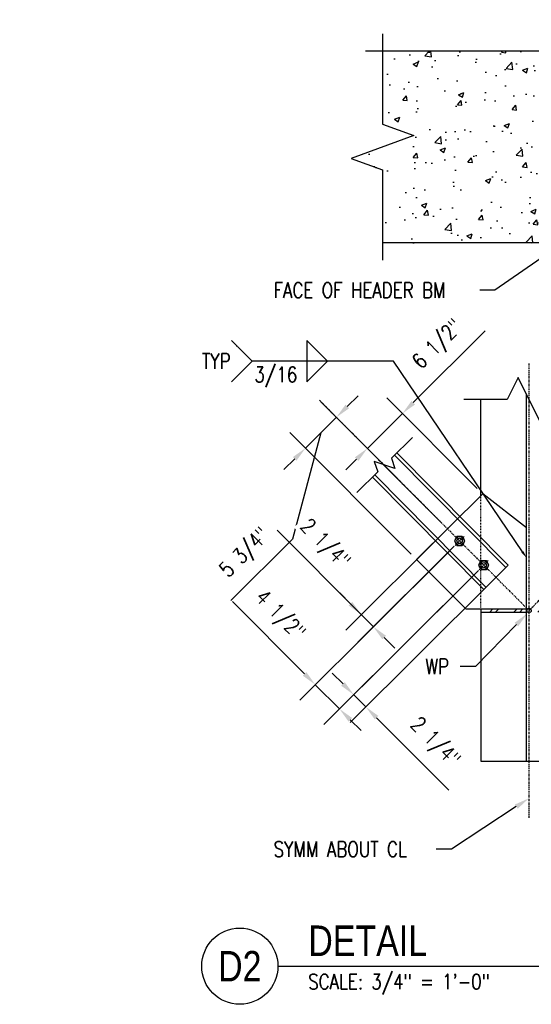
# Model space of a CAD drawing. Header units: inches. Extents: x -28 to 1146, y 31 to 191.
# Tile 11 of 12: x 575 to 642, y 36 to 165. Entities that reach past the tile are written whole.
import ezdxf
from ezdxf import colors
from ezdxf.entities.mleader import LeaderData, LeaderLine
from ezdxf.enums import TextEntityAlignment as Align
from ezdxf.math import Vec2, Vec3

# ---------------------------------------------------------------- set-up
doc = ezdxf.new("R2010")
doc.units = ezdxf.units.IN
doc.header["$MEASUREMENT"] = 0
for name, pattern in [('Center 1_4_', [0.53125, 0.25, -0.09375, 0.09375, -0.09375]), ('CENTER2', [1.125, 0.75, -0.125, 0.125, -0.125]), ('Dash', [0.25, 0.125, -0.125]), ('Hidden 3_32_', [0.140625, 0.09375, -0.046875])]:
    doc.linetypes.add(name, pattern=pattern)
doc.layers.add('A-WALL-PATT', color=8, linetype='Continuous', lineweight=18)
for name, color, linetype in [('S-ANNO-DIMS', 1, 'Continuous'), ('S-ANNO-NOTE', 2, 'Continuous'), ('S-ANNO-SYMB', 2, 'Continuous'), ('S-DETL', 90, 'Continuous'), ('S-DETL-CNTR', 1, 'Center 1_4_'), ('S-DETL-HDLN', 1, 'Dash'), ('S-DETL-MEDM', 3, 'Continuous')]:
    doc.layers.add(name, color=color, linetype=linetype)
doc.styles.add('Annotative', font='romans.shx', dxfattribs={"width": 0.8, "height": 0.125})
doc.styles.add('Arial', font='romans.shx', dxfattribs={"width": 0.8})
doc.styles.add('TITLES', font='swiss.ttf', dxfattribs={"width": 0.8, "height": 0.25})
doc.dimstyles.new('Annotative', dxfattribs={"dimscale": 0, "dimtxt": 0.125, "dimasz": 0.125, "dimexe": 0.18, "dimexo": 0.0625, "dimgap": 0.09, "dimtad": 1, "dimdec": 3, "dimzin": 3, "dimdsep": 46, "dimlunit": 4, "dimtxsty": 'Annotative', "dimcen": 0.09, "dimclrt": 2, "dimazin": 2, "dimtfac": 1, "dimtdec": 3, "dimtmove": 0, "dimatfit": 0, "dimfxl": 1, "dimtfill": 1, "dimfrac": 2, "dimtolj": 1, "dimtzin": 0, "dimarcsym": 0})

# ---------------------------------------------------------------- blocks, each defined once
blk = doc.blocks.new('*D79')
at = {"layer": 'Defpoints', "color": 0, "transparency": 16777216}
for p in [(620.78, 109.09), (635.91, 103.12), (631.3, 98.53)]:
    blk.add_point(p, dxfattribs=at)
at = {"layer": 'S-ANNO-DIMS', "color": 0, "lineweight": -2, "transparency": 16777216}
for p, q in [((626.8, 115.09), (636.25, 124.5)), ((635.2, 103.83), (623.35, 115.72)), ((620.78, 109.09), (625.39, 113.68)), ((630.59, 99.24), (618.75, 111.13)), ((619.36, 107.68), (617.95, 106.26))]:
    blk.add_line(p, q, dxfattribs=at)
at = {"layer": 'S-ANNO-DIMS', "color": 0, "transparency": 16777216}
for points in [[(626.57, 115.32), (627.04, 114.85), (625.39, 113.68)], [(619.13, 107.91), (619.6, 107.44), (620.78, 109.09)]]:
    blk.add_solid(points, dxfattribs=at)
at = {"layer": 'S-ANNO-DIMS', "color": 2, "lineweight": -3, "transparency": 16777216, "insert": (630.14, 122.6), "char_height": 2, "attachment_point": 5, "rotation": 44.9009, "style": 'Annotative', "bg_fill": 3, "box_fill_scale": 1.25, "bg_fill_color": 256, "bg_fill_true_color": 13158600, "bg_fill_transparency": 0}
blk.add_mtext('\\A1;6 1/2"', dxfattribs=at)
blk = doc.blocks.new('*D80')
at = {"layer": 'Defpoints', "color": 0, "transparency": 16777216}
for p in [(612.66, 109.12), (631.3, 98.53), (627.22, 94.51)]:
    blk.add_point(p, dxfattribs=at)
at = {"layer": 'S-ANNO-DIMS', "color": 0, "lineweight": -2, "transparency": 16777216}
for p, q in [((630.59, 99.24), (614.68, 115.21)), ((618.13, 114.58), (619.55, 115.99)), ((616.71, 113.17), (612.66, 109.12)), ((616.71, 113.17), (612.66, 109.12)), ((626.51, 95.22), (610.62, 111.16)), ((614.68, 111.14), (610.96, 97.19)), ((611.24, 107.71), (609.82, 106.3)), ((610.96, 97.19), (602.88, 89.14))]:
    blk.add_line(p, q, dxfattribs=at)
at = {"layer": 'S-ANNO-DIMS', "color": 0, "transparency": 16777216}
for points in [[(617.9, 114.81), (618.37, 114.34), (616.71, 113.17)], [(611, 107.95), (611.47, 107.47), (612.66, 109.12)]]:
    blk.add_solid(points, dxfattribs=at)
at = {"layer": 'S-ANNO-DIMS', "color": 2, "lineweight": -3, "transparency": 16777216, "insert": (604.83, 95.27), "char_height": 2, "attachment_point": 5, "rotation": 44.9009, "style": 'Annotative', "bg_fill": 3, "box_fill_scale": 1.25, "bg_fill_color": 256, "bg_fill_true_color": 13158600, "bg_fill_transparency": 0}
blk.add_mtext('\\A1;5 3/4"', dxfattribs=at)
blk = doc.blocks.new('*D81')
at = {"layer": 'Defpoints', "color": 0, "transparency": 16777216}
for p in [(636.05, 93.76), (637.64, 92.17), (620.58, 75.16)]:
    blk.add_point(p, dxfattribs=at)
at = {"layer": 'S-ANNO-DIMS', "color": 0, "lineweight": -2, "transparency": 16777216}
for p, q in [((635.34, 93.06), (616.95, 74.73)), ((636.93, 91.46), (618.54, 73.13)), ((617.58, 78.17), (616.17, 79.59)), ((618.99, 76.76), (620.58, 75.16)), ((621.99, 73.75), (631.46, 64.25))]:
    blk.add_line(p, q, dxfattribs=at)
at = {"layer": 'S-ANNO-DIMS', "color": 0, "transparency": 16777216}
for points in [[(617.81, 78.41), (617.34, 77.94), (618.99, 76.76)], [(622.22, 73.98), (621.75, 73.51), (620.58, 75.16)]]:
    blk.add_solid(points, dxfattribs=at)
at = {"layer": 'S-ANNO-DIMS', "color": 2, "lineweight": -3, "transparency": 16777216, "insert": (629.53, 70.38), "char_height": 2, "attachment_point": 5, "rotation": 314.901, "style": 'Annotative', "bg_fill": 3, "box_fill_scale": 1.25, "bg_fill_color": 256, "bg_fill_true_color": 13158600, "bg_fill_transparency": 0}
blk.add_mtext('\\A1;2 1/4"', dxfattribs=at)
blk = doc.blocks.new('*D82')
at = {"layer": 'Defpoints', "color": 0, "transparency": 16777216}
for p in [(631.29, 98.54), (632.88, 96.95), (619.98, 87.28)]:
    blk.add_point(p, dxfattribs=at)
at = {"layer": 'S-ANNO-DIMS', "color": 0, "lineweight": -2, "transparency": 16777216}
for p, q in [((608.95, 98.35), (619.98, 87.28)), ((630.58, 97.84), (617.94, 85.24)), ((632.17, 96.24), (619.53, 83.65)), ((618.57, 88.69), (617.16, 90.11)), ((621.57, 85.68), (619.98, 87.28)), ((621.57, 85.68), (619.98, 87.28)), ((622.98, 84.26), (624.39, 82.85))]:
    blk.add_line(p, q, dxfattribs=at)
at = {"layer": 'S-ANNO-DIMS', "color": 0, "transparency": 16777216}
for points in [[(618.8, 88.93), (618.33, 88.46), (619.98, 87.28)], [(623.22, 84.5), (622.74, 84.03), (621.57, 85.68)]]:
    blk.add_solid(points, dxfattribs=at)
at = {"layer": 'S-ANNO-DIMS', "color": 2, "lineweight": -3, "transparency": 16777216, "insert": (615.08, 96.4), "char_height": 2, "attachment_point": 5, "rotation": 314.901, "style": 'Annotative', "bg_fill": 3, "box_fill_scale": 1.25, "bg_fill_color": 256, "bg_fill_true_color": 13158600, "bg_fill_transparency": 0}
blk.add_mtext('\\A1;2 1/4"', dxfattribs=at)
blk = doc.blocks.new('*U74')
at = {"linetype": 'Continuous', "lineweight": -3}
blk.add_line((1.125, 0.625), (8.5732, 0.625), dxfattribs=at)
at = {"lineweight": -3}
blk.add_circle((0.8125, 0.625), 0.3125, dxfattribs=at)
at = {"lineweight": -3, "style": 'Arial'}
blk.add_attdef('DRAWING_AREA_TITLE', text='', height=0.1875, dxfattribs=at).set_placement((1.3743, 0.6339), align=Align.BOTTOM_LEFT)
blk.add_attdef('X#', text='', height=0.1875, dxfattribs=at).set_placement((0.8125, 0.625), align=Align.MIDDLE_CENTER)
blk.add_attdef('SCALE:', text='', height=0.0938, dxfattribs=at).set_placement((1.3743, 0.5606), align=Align.TOP_LEFT)
blk = doc.blocks.new('*U94')
at = {"layer": 'S-ANNO-DIMS', "color": 0, "linetype": 'CENTER2', "transparency": 16777216}
for p, q in [((-0.84, 0), (-0.12, 0)), ((0, 0.12), (0, 0.84)), ((0.12, 0), (0.84, 0)), ((0, -0.84), (0, -0.12))]:
    blk.add_line(p, q, dxfattribs=at)
at = {"layer": 'S-ANNO-DIMS', "color": 0, "linetype": 'Continuous', "transparency": 16777216}
for p, q in [((-0.06, 0), (0.06, 0)), ((0, -0.06), (0, 0.06))]:
    blk.add_line(p, q, dxfattribs=at)
blk = doc.blocks.new('*U95')
at = {"layer": 'S-ANNO-DIMS', "color": 0, "linetype": 'CENTER2', "transparency": 16777216}
for p, q in [((-0.84, 0), (-0.12, 0)), ((0, 0.12), (0, 0.84)), ((0.12, 0), (0.84, 0)), ((0, -0.84), (0, -0.12))]:
    blk.add_line(p, q, dxfattribs=at)
at = {"layer": 'S-ANNO-DIMS', "color": 0, "linetype": 'Continuous', "transparency": 16777216}
for p, q in [((-0.06, 0), (0.06, 0)), ((0, -0.06), (0, 0.06))]:
    blk.add_line(p, q, dxfattribs=at)
blk = doc.blocks.new('*D98')
at = {"layer": 'Defpoints', "color": 0, "transparency": 16777216}
for p in [(632.28, 96.36), (635.46, 93.17), (613.94, 78.08)]:
    blk.add_point(p, dxfattribs=at)
at = {"layer": 'S-ANNO-DIMS', "color": 0, "lineweight": -2, "transparency": 16777216}
for p, q in [((631.58, 95.65), (611.91, 76.05)), ((634.75, 92.47), (615.08, 72.86)), ((612.53, 79.5), (603.06, 89)), ((617.12, 74.9), (613.94, 78.08)), ((618.53, 73.48), (619.95, 72.06))]:
    blk.add_line(p, q, dxfattribs=at)
at = {"layer": 'S-ANNO-DIMS', "color": 0, "transparency": 16777216}
for points in [[(612.77, 79.73), (612.3, 79.26), (613.94, 78.08)], [(618.77, 73.71), (618.3, 73.24), (617.12, 74.9)]]:
    blk.add_solid(points, dxfattribs=at)
at = {"layer": 'S-ANNO-DIMS', "color": 2, "transparency": 16777216, "insert": (609.19, 87.05), "char_height": 2, "attachment_point": 5, "rotation": 314.9009, "style": 'Annotative', "bg_fill": 3, "box_fill_scale": 1.25, "bg_fill_color": 256, "bg_fill_true_color": 13158600, "bg_fill_transparency": 0}
blk.add_mtext('\\A1;4 1/2"', dxfattribs=at)

msp = doc.modelspace()

# ---------------------------------------------------------------- hatches: boundary and pattern name
at = {"layer": 'A-WALL-PATT', "lineweight": -3}
h = msp.add_hatch(dxfattribs=at)
h.set_pattern_fill('AR-CONC', color=8, style=0)
h.set_pattern_definition([(50, (279.947, 0), (7.1726, -0.62752), [0.75, -8.25]), (355, (279.947, 0), (-1.38751, 7.52192), [0.6, -6.6]), (100.4514, (280.5446, -0.052), (5.78509, 6.8944), [0.6374, -7.01142]), (46.1842, (279.947, 2), (10.67241, -1.6552), [1.125, -12.375]), (96.6356, (280.836, 1.862), (9.34662, 9.74119), [0.9561, -10.51714]), (351.1842, (279.947, 2), (9.34662, 9.74119), [0.9, -9.9]), (21, (280.947, 1.5), (5.96907, -4.02619), [0.75, -8.25]), (326, (280.947, 1.5), (2.43315, 7.2515), [0.6, -6.6]), (71.4514, (281.444, 1.1645), (8.40222, 3.22531), [0.6374, -7.01142]), (37.5, (279.947, 0), (0.121599, 3.328939), [0, -6.52, 0, -6.7, 0, -6.625]), (7.5, (279.947, 0), (2.630695, 3.944117), [0, -3.82, 0, -6.37, 0, -2.525]), (327.5, (277.717, 0), (5.338224, -0.225549), [0, -2.5, 0, -7.8, 0, -10.35]), (317.5, (276.717, 0), (5.83186, 1.00105), [0, -3.25, 0, -5.18, 0, -7.35])])
h.paths.add_polyline_path([(682.5659, 136.0426), (682.5659, 136.7926), (685.0934, 136.7926), (685.0934, 145.0603), (684.562, 145.0603), (684.562, 145.7689), (686.5698, 145.7689), (686.5698, 145.0603), (686.0383, 145.0603), (686.0383, 136.7926), (694.0934, 136.7926), (694.0934, 145.0603), (693.562, 145.0603), (693.562, 145.7689), (695.5698, 145.7689), (695.5698, 145.0603), (695.0383, 145.0603), (695.0383, 136.7926), (697.5659, 136.7926), (697.5659, 136.0426), (704.5902, 136.0426), (704.5902, 145.6318), (700.469, 147.1318), (708.7114, 150.1318), (704.5902, 151.6318), (704.5902, 161.221), (666.6783, 161.221), (665.1783, 157.0998), (662.1783, 165.3423), (660.6783, 161.221), (622.7664, 161.221), (622.7664, 151.6318), (626.8876, 150.1318), (618.6452, 147.1318), (622.7664, 145.6318), (622.7664, 136.0426), (663.1097, 136.0426)])
h = msp.add_hatch(dxfattribs=at)
h.set_pattern_fill('FP_10', color=8, style=0, pattern_type=2)
h.set_pattern_definition([(45, (279.947, 0), (-1.583919, 1.583919), []), (45, (279.947, 2.4), (-1.583919, 1.583919), [])])
h.paths.add_polyline_path([(648.3051, 87.6144), (648.3051, 87.9894), (642.3051, 87.9894), (642.3051, 87.6144)])
h.paths.add_polyline_path([(635.6781, 87.6144), (641.6781, 87.6144), (641.6781, 87.9894), (635.6781, 87.9894)])

# ---------------------------------------------------------------- linework, layer by layer
at = {"layer": 'S-DETL', "lineweight": -3}
msp.add_line((635.6781, 87.6144), (641.6781, 87.6144), dxfattribs=at)
at = {"layer": 'S-DETL-CNTR', "lineweight": -3}
for p, q in [((641.9916, 87.8018), (690.0659, 136.0426)), ((641.9916, 60.6164), (641.9916, 120.2231)), ((614.4938, 115.3949), (641.9916, 87.8018))]:
    msp.add_line(p, q, dxfattribs=at)
at = {"layer": 'S-DETL-HDLN', "linetype": 'Hidden 3_32_', "lineweight": -3}
msp.add_line((635.6781, 87.9894), (635.6781, 102.8938), dxfattribs=at)
at = {"layer": 'S-DETL-MEDM', "lineweight": -3}
for p, q in [((622.7664, 163.471), (622.7664, 151.6318)), ((660.6783, 161.221), (620.5164, 161.221)), ((622.7664, 151.6318), (626.8876, 150.1318)), ((626.8876, 150.1318), (618.6452, 147.1318)), ((618.6452, 147.1318), (622.7664, 145.6318)), ((622.7664, 145.6318), (622.7664, 133.7926)), ((704.5902, 136.0426), (622.7664, 136.0426)), ((640.558, 118.3892), (639.1244, 115.522)), ((643.4252, 112.6548), (640.558, 118.3892)), ((639.1244, 115.522), (633.4281, 115.522)), ((635.6781, 102.8938), (635.6781, 115.522)), ((641.6781, 68.0559), (641.6781, 116.149)), ((626.6847, 110.5081), (623.9541, 107.8027)), ((624.4008, 106.4416), (621.687, 107.3603)), ((621.687, 107.3603), (622.1337, 105.9992)), ((623.9541, 107.8027), (624.4008, 106.4416)), ((638.9489, 93.4652), (624.3528, 108.1977)), ((624.6422, 108.4845), (639.2384, 93.752)), ((622.1337, 105.9992), (619.403, 103.2938)), ((636.0417, 90.5848), (621.4455, 105.3174)), ((621.735, 105.6042), (636.3311, 90.8716)), ((635.9066, 103.1201), (627.2167, 94.5107)), ((641.6781, 98.6464), (635.9066, 103.1201)), ((632.5372, 97.5354), (632.199, 96.9497)), ((632.199, 96.9497), (632.5372, 96.3639)), ((633.2135, 97.5354), (632.5372, 97.5354)), ((633.5516, 96.9497), (633.2135, 97.5354)), ((633.2135, 96.3639), (633.5516, 96.9497)), ((632.5372, 96.3639), (633.2135, 96.3639)), ((627.2167, 94.5107), (633.7381, 87.9894)), ((635.7136, 94.3479), (635.3755, 93.7622)), ((636.39, 94.3479), (635.7136, 94.3479)), ((636.7281, 93.7622), (636.39, 94.3479)), ((635.3755, 93.7622), (635.7136, 93.1764)), ((635.7136, 93.1764), (636.39, 93.1764)), ((639.2384, 93.752), (636.0417, 90.5848)), ((636.39, 93.1764), (636.7281, 93.7622)), ((641.6781, 87.9894), (633.7381, 87.9894)), ((635.6781, 87.9894), (635.6781, 68.0559)), ((635.6781, 68.0559), (648.3051, 68.0559))]:
    msp.add_line(p, q, dxfattribs=at)
for centre, radius in [((632.8753, 96.9497), 0.5857), ((632.8753, 96.9497), 0.3516), ((636.0518, 93.7622), 0.5857), ((636.0518, 93.7622), 0.3516), ((641.9916, 87.8018), 0.2812)]:
    msp.add_circle(centre, radius, dxfattribs=at)

# ---------------------------------------------------------------- block references
at = {"layer": 'S-ANNO-SYMB', "lineweight": -3}
ref = msp.add_blockref('*U74', (591.0375, 31.1357), dxfattribs=dict(at, xscale=16, yscale=16, zscale=16))
ref.add_attrib('SCALE:', 'SCALE: 3/4" = 1\'-0"', dxfattribs={"layer": '0', "lineweight": -3, "height": 2, "style": 'Annotative', "width": 0.796875}).set_placement((613.0263, 40.105), align=Align.TOP_LEFT)
ref.add_attrib('DRAWING_AREA_TITLE', 'DETAIL', dxfattribs={"layer": '0', "lineweight": -3, "height": 4, "style": 'TITLES', "width": 0.796875}).set_placement((613.0263, 41.2782), align=Align.BOTTOM_LEFT)
ref.add_attrib('X#', 'D2', dxfattribs={"layer": '0', "lineweight": -3, "height": 4, "style": 'TITLES', "width": 0.796875}).set_placement((604.0375, 41.1357), align=Align.MIDDLE_CENTER)

# ---------------------------------------------------------------- texts
at = {"layer": 'S-ANNO-SYMB', "lineweight": -3, "char_height": 2, "line_spacing_factor": 0.981704, "style": 'Annotative', "bg_fill": 2}
for s, insert, width, attachment_point in [('\\pxqr,t3.2,6.4,9.6,12.8,16,19.2,22.4,25.6,28.8,32,35.2,38.4,41.6,44.8,48,51.2,54.4,57.6,60.8,64,67.2,70.4,73.6,76.8,80,83.2,86.4,89.6,92.8,96,99.2,102.4;{TYP}', (602.8344, 120.537), 4.443364, 6), ('\\pxt3.2,6.4,9.6,12.8,16,19.2,22.4,25.6,28.8,32,35.2,38.4,41.6,44.8,48,51.2,54.4,57.6,60.8,64,67.2,70.4,73.6,76.8,80,83.2,86.4,89.6,92.8,96,99.2,102.4;{3/16}', (605.9555, 119.7871), 6.667591, 1)]:
    msp.add_mtext(s, dxfattribs=dict(at, insert=insert, width=width, attachment_point=attachment_point))

# ---------------------------------------------------------------- leaders
at = {"layer": 'S-ANNO-NOTE', "lineweight": -3}
ml = msp.add_multileader_mtext('Standard', dxfattribs=at)
ml.set_content('\\A1;GUSSET PL 3/8x5x0\'-5"', color=256, style='Annotative')
ml.set_leader_properties(color=1, linetype='ByLayer', lineweight=-1)
ml.build(insert=Vec2(0, 0))
ml.multileader.update_dxf_attribs({"text_right_attachment_type": 3, "dogleg_length": 0.125, "arrow_head_size": 2, "scale": 16})
ctx = ml.context
ctx.base_point, ctx.scale, ctx.char_height, ctx.arrow_head_size, ctx.landing_gap_size, ctx.plane_origin = Vec3(461.0928, 139.7357), 16, 2, 2, 1.44, Vec3(489.3759, 113.009)
ctx.right_attachment = 3
notes = []
notes.append((ctx, [(0, (1, 1, 0), (459.0928, 139.7357), (1, 0), 2, [(0, [(437.4566, 139.2209)], 0, [])])]))
ctx.mtext.insert, ctx.mtext.width, ctx.mtext.flow_direction = Vec3(462.5328, 141.069), 34.793942, 5
ml = msp.add_multileader_mtext('Standard', dxfattribs=at)
ml.set_content('\\A1;FACE OF HEADER BM', color=256, style='Annotative')
ml.set_leader_properties(color=1, linetype='ByLayer', lineweight=-1)
ml.build(insert=Vec2(0, 0))
ml.multileader.update_dxf_attribs({"text_right_attachment_type": 3, "dogleg_length": 0.125, "arrow_head_size": 2, "scale": 16})
ctx = ml.context
ctx.base_point, ctx.scale, ctx.char_height, ctx.arrow_head_size, ctx.landing_gap_size, ctx.plane_origin = Vec3(607.0395, 129.8444), 16, 2, 2, 1.44, Vec3(650.1486, 105.9266)
ctx.right_attachment = 3
notes.append((ctx, [(1, (1, 1, 0), (637.5195, 129.8444), (-1, 0), 2, [(0, [(646.4937, 136.0426)], 0, [])])]))
ctx.mtext.insert, ctx.mtext.width, ctx.mtext.flow_direction = Vec3(608.4795, 130.8444), 29.215277, 5
ml = msp.add_multileader_mtext('Standard', dxfattribs=at)
ml.set_content('\\A1;L5X5X1/2', color=256, style='Annotative')
ml.set_leader_properties(color=1, linetype='ByLayer', lineweight=-1)
ml.build(insert=Vec2(0, 0))
ml.multileader.update_dxf_attribs({"text_right_attachment_type": 3, "dogleg_length": 0.125, "arrow_head_size": 2, "scale": 16})
ctx = ml.context
ctx.base_point, ctx.scale, ctx.char_height, ctx.arrow_head_size, ctx.landing_gap_size, ctx.plane_origin = Vec3(461.0928, 130.1038), 16, 2, 2, 1.44, Vec3(488.7659, 110.1367)
ctx.right_attachment = 3
notes.append((ctx, [(0, (1, 1, 0), (459.0928, 130.1038), (1, 0), 2, [(0, [(447.3326, 125.0069)], 0, [])])]))
ctx.mtext.insert, ctx.mtext.width, ctx.mtext.flow_direction = Vec3(462.5328, 131.4372), 28.764995, 5
ml = msp.add_multileader_mtext('Standard', dxfattribs=at)
ml.set_content('\\A1;W8', color=256, style='Annotative')
ml.set_leader_properties(color=1, linetype='ByLayer', lineweight=-1)
ml.build(insert=Vec2(0, 0))
ml.multileader.update_dxf_attribs({"text_right_attachment_type": 3, "dogleg_length": 0.125, "arrow_head_size": 2, "scale": 16})
ctx = ml.context
ctx.base_point, ctx.scale, ctx.char_height, ctx.arrow_head_size, ctx.landing_gap_size, ctx.plane_origin = Vec3(670.481, 101.7654), 16, 2, 2, 1.44, Vec3(692.1216, 67.2082)
ctx.right_attachment, ctx.text_align_type = 3, 2
notes.append((ctx, [(1, (1, 1, 0), (678.3324, 101.7654), (-1, 0), 2, [(0, [(685.0989, 104.7163)], 0, [])])]))
ctx.mtext.insert, ctx.mtext.width, ctx.mtext.alignment, ctx.mtext.flow_direction = Vec3(674.8924, 102.7654), 6.068899, 3, 5
ml = msp.add_multileader_mtext('Standard', dxfattribs=at)
ml.set_content('\\A1;WP', color=256, style='Annotative')
ml.set_leader_properties(color=1, linetype='ByLayer', lineweight=-1)
ml.build(insert=Vec2(0, 0))
ml.multileader.update_dxf_attribs({"text_right_attachment_type": 3, "dogleg_length": 0.125, "arrow_head_size": 2, "scale": 16})
ctx = ml.context
ctx.base_point, ctx.scale, ctx.char_height, ctx.arrow_head_size, ctx.landing_gap_size, ctx.plane_origin = Vec3(627.0167, 80.4696), 16, 2, 2, 1.44, Vec3(644.7422, 34.376)
ctx.right_attachment, ctx.text_align_type = 3, 2
notes.append((ctx, [(1, (1, 1, 0), (634.9443, 80.4696), (-1, 0), 2, [(0, [(641.739, 87.4001)], 0, [])])]))
ctx.mtext.insert, ctx.mtext.width, ctx.mtext.alignment, ctx.mtext.flow_direction = Vec3(631.5043, 81.4696), 5.231143, 3, 5
ml = msp.add_multileader_mtext('Standard', dxfattribs=at)
ml.set_content('\\A1;SYMM ABOUT CL', color=256, style='Annotative')
ml.set_leader_properties(color=1, linetype='ByLayer', lineweight=-1)
ml.build(insert=Vec2(0, 0))
ml.multileader.update_dxf_attribs({"text_right_attachment_type": 3, "dogleg_length": 0.125, "arrow_head_size": 2, "scale": 16})
ctx = ml.context
ctx.base_point, ctx.scale, ctx.char_height, ctx.arrow_head_size, ctx.landing_gap_size, ctx.plane_origin = Vec3(607.0395, 56.4908), 16, 2, 2, 1.44, Vec3(644.9347, 29.0841)
ctx.right_attachment = 3
notes.append((ctx, [(1, (1, 1, 0), (631.8052, 56.4908), (-1, 0), 2, [(0, [(641.9916, 63.1785)], 0, [])])]))
ctx.mtext.insert, ctx.mtext.width, ctx.mtext.flow_direction = Vec3(608.4795, 57.4908), 22.464838, 5
for ctx, leaders in notes:
    for number, flags, end, landing, length, lines in leaders:
        leader = LeaderData()
        leader.index, (leader.has_last_leader_line, leader.has_dogleg_vector, leader.attachment_direction) = number, flags
        leader.last_leader_point, leader.dogleg_vector, leader.dogleg_length = Vec3(end), Vec3(landing), length
        for number, points, colour, breaks in lines:
            line = LeaderLine()
            line.index, line.vertices, line.color, line.breaks = number, Vec3.list(points), colors.encode_raw_color(colour), breaks
            leader.lines.append(line)
        ctx.leaders.append(leader)

# ---------------------------------------------------------------- next in the draw order: linework, layer by layer
for p, q in [((605.6498, 120.537), (602.9439, 123.243)), ((612.8277, 123.243), (612.8277, 117.8311)), ((612.8277, 123.243), (615.5336, 120.537)), ((605.6498, 120.537), (602.9439, 117.8311)), ((612.8277, 117.8311), (615.5336, 120.537))]:
    msp.add_line(p, q, dxfattribs=at)

# ---------------------------------------------------------------- next in the draw order: dimensions: what is measured, and where the dimension line sits
at = {"layer": 'S-ANNO-DIMS', "lineweight": -3}
dim = msp.add_linear_dim(base=(620.7801, 109.0868), p1=(635.9066, 103.1201), p2=(631.3005, 98.5299), angle=224.900949, dimstyle='Annotative', override={"dimpost": '\\X'}, dxfattribs=at)
dim.commit()
dim.dimension.update_dxf_attribs({"geometry": '*D79', "text_midpoint": (632.2347, 120.5018), "dimtype": 161})

# ---------------------------------------------------------------- next in the draw order: linework, layer by layer
at = {"layer": 'S-ANNO-NOTE', "lineweight": -3}
msp.add_line((623.3846, 120.537), (605.6498, 120.537), dxfattribs=at)

# ---------------------------------------------------------------- next in the draw order: dimensions: what is measured, and where the dimension line sits
at = {"layer": 'S-ANNO-DIMS', "lineweight": -3}
dim = msp.add_linear_dim(base=(612.6557, 109.1222), p1=(631.3005, 98.5299), p2=(627.2167, 94.5107), angle=44.900949, dimstyle='Annotative', override={"dimpost": '\\X'}, dxfattribs=at)
dim.commit()
dim.dimension.update_dxf_attribs({"geometry": '*D80', "text_midpoint": (609.9434, 96.1777), "dimtype": 160})

# ---------------------------------------------------------------- next in the draw order: dimensions: what is measured, and where the dimension line sits
dim = msp.add_aligned_dim(p1=(636.0517, 93.7623), p2=(637.64, 92.1684), distance=-24.0894, dimstyle='Annotative', override={"dimpost": '\\X'}, dxfattribs=at)
dim.commit()
dim.dimension.update_dxf_attribs({"geometry": '*D81', "text_midpoint": (629.528, 70.3808)})

# ---------------------------------------------------------------- next in the draw order: block references
at = {"layer": 'S-ANNO-DIMS', "linetype": 'CENTER2', "rotation": 45.00000000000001}
msp.add_blockref('*U94', (636.0518, 93.7622), dxfattribs=at)

# ---------------------------------------------------------------- next in the draw order: dimensions: what is measured, and where the dimension line sits
at = {"layer": 'S-ANNO-DIMS', "lineweight": -3}
dim = msp.add_linear_dim(base=(619.98, 87.2753), p1=(632.8753, 96.9497), p2=(631.2871, 98.5434), angle=134.900955, dimstyle='Annotative', override={"dimpost": '\\X'}, dxfattribs=at)
dim.commit()
dim.dimension.update_dxf_attribs({"geometry": '*D82', "text_midpoint": (614.0764, 95.3993), "dimtype": 160})

# ---------------------------------------------------------------- next in the draw order: block references
at = {"layer": 'S-ANNO-DIMS', "linetype": 'CENTER2', "rotation": 45.00000000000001}
msp.add_blockref('*U95', (632.8753, 96.9497), dxfattribs=at)

# ---------------------------------------------------------------- next in the draw order: leaders
at = {"layer": 'S-ANNO-SYMB', "lineweight": -3}
ml = msp.add_multileader_mtext('Standard', dxfattribs=at)
ml.set_content('', color=256, style='Annotative')
ml.set_leader_properties(color=256, linetype='ByLayer', lineweight=-1)
ml.build(insert=Vec2(0, 0))
ml.multileader.update_dxf_attribs({"text_right_attachment_type": 3, "dogleg_length": 0.36, "arrow_head_size": 1, "scale": 8})
ctx = ml.context
ctx.base_point, ctx.scale, ctx.char_height, ctx.arrow_head_size, ctx.landing_gap_size, ctx.plane_origin = Vec3(621.9446, 120.537), 8, 1, 1, 0.72, Vec3(636.1271, 119.8419)
ctx.right_attachment, ctx.text_align_type = 3, 2
notes = []
notes.append((ctx, [(0, (1, 1, 0), (624.225, 120.537), (-1, 0), 0.8404, [(1, [(641.6781, 94.6951)], 0, [])])]))
ctx.mtext.insert, ctx.mtext.alignment, ctx.mtext.flow_direction = Vec3(622.6646, 121.037), 3, 5
for ctx, leaders in notes:
    for number, flags, end, landing, length, lines in leaders:
        leader = LeaderData()
        leader.index, (leader.has_last_leader_line, leader.has_dogleg_vector, leader.attachment_direction) = number, flags
        leader.last_leader_point, leader.dogleg_vector, leader.dogleg_length = Vec3(end), Vec3(landing), length
        for number, points, colour, breaks in lines:
            line = LeaderLine()
            line.index, line.vertices, line.color, line.breaks = number, Vec3.list(points), colors.encode_raw_color(colour), breaks
            leader.lines.append(line)
        ctx.leaders.append(leader)

# ---------------------------------------------------------------- next in the draw order: dimensions: what is measured, and where the dimension line sits
at = {"layer": 'S-ANNO-DIMS'}
dim = msp.add_aligned_dim(p1=(635.4609, 93.1712), p2=(632.2844, 96.3587), distance=25.8911, dimstyle='Annotative', override={"dimpost": '\\X'}, dxfattribs=at)
dim.commit()
dim.dimension.update_dxf_attribs({"geometry": '*D98', "text_midpoint": (609.1926, 87.0502)})

doc.saveas('drawing.dxf')
